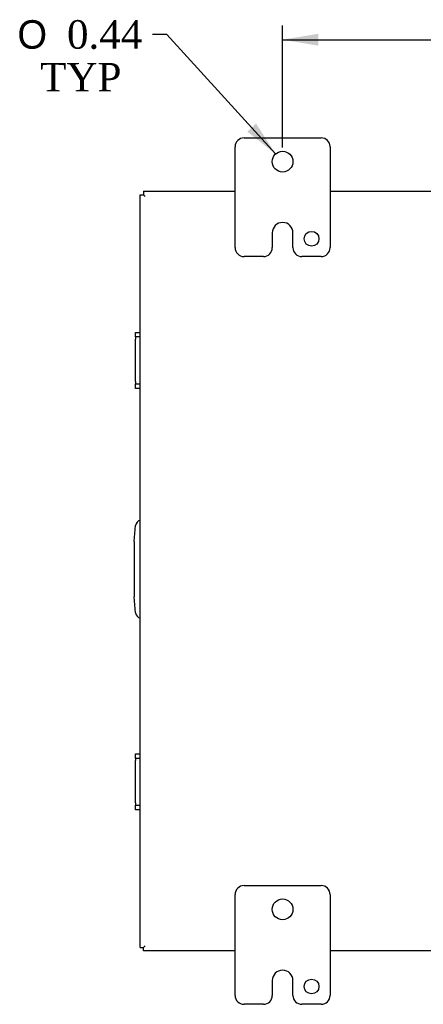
# Model space of a CAD drawing. Header units: inches. Extents: x 3 to 119, y 2 to 78.
# Tile 5 of 7: x 88 to 96, y 28 to 49. Entities that reach past the tile are written whole.
import ezdxf
from ezdxf.enums import TextEntityAlignment as Align

# ---------------------------------------------------------------- set-up
doc = ezdxf.new("R2010")
doc.units = ezdxf.units.IN
doc.header["$MEASUREMENT"] = 0
for name, color, linetype in [('COM40153-2', 7, 'CONTINUOUS'), ('COM42667', 7, 'CONTINUOUS'), ('COM48436', 7, 'CONTINUOUS'), ('DEFAULT', 7, 'CONTINUOUS'), ('FET07710', 7, 'CONTINUOUS')]:
    doc.layers.add(name, color=color, linetype=linetype)
doc.styles.add('SEACAD_SOLID_EDGE_ANSI1_SY', font='txt')
doc.styles.add('SEACAD_TIMES_NEW_ROMAN', font='times.ttf')

# ---------------------------------------------------------------- blocks, each defined once
blk = doc.blocks.new('GDIMGGROUP11')
at = {"layer": 'DEFAULT', "linetype": 'Continuous'}
for points in [[(94.015, 48.63), (93.265, 48.505), (94.015, 48.38)], [(106.515, 48.63), (106.515, 48.38), (107.265, 48.505)]]:
    blk.add_hatch(color=136, dxfattribs=at).paths.add_polyline_path(points)
at = {"layer": 'DEFAULT', "color": 136, "linetype": 'Continuous'}
for p, q in [((93.265, 46.237), (93.265, 48.805)), ((107.265, 46.237), (107.265, 48.805)), ((93.265, 48.505), (99.032, 48.505)), ((101.499, 48.505), (107.265, 48.505))]:
    blk.add_line(p, q, dxfattribs=at)
at = {"layer": 'DEFAULT', "color": 136, "linetype": 'Continuous', "style": 'SEACAD_TIMES_NEW_ROMAN'}
blk.add_text('14.00', height=0.6, dxfattribs=at).set_placement((99.242, 48.805), align=Align.TOP_LEFT)
blk = doc.blocks.new('GDIMGGROUP22')
at = {"layer": 'DEFAULT', "linetype": 'Continuous'}
blk.add_hatch(color=136, dxfattribs=at).paths.add_polyline_path([(92.521, 46.569), (93.118, 46.099), (92.706, 46.738)])
at = {"layer": 'DEFAULT', "color": 136, "linetype": 'Continuous'}
for p, q in [((90.827, 48.616), (90.527, 48.616)), ((93.118, 46.099), (90.827, 48.616))]:
    blk.add_line(p, q, dxfattribs=at)
for s, style, p in [('O', 'SEACAD_SOLID_EDGE_ANSI1_SY', (87.68, 48.916)), ('0.44', 'SEACAD_TIMES_NEW_ROMAN', (88.724, 48.916)), ('TYP', 'SEACAD_TIMES_NEW_ROMAN', (88.159, 48.016))]:
    blk.add_text(s, height=0.6, dxfattribs=dict(at, style=style)).set_placement(p, align=Align.TOP_LEFT)

msp = doc.modelspace()

# ---------------------------------------------------------------- linework, layer by layer
at = {"layer": 'COM40153-2', "color": 7}
for p, q in [((90.14, 37.938), (90.17, 38.272)), ((90.14, 37.938), (90.14, 36.767)), ((90.17, 36.432), (90.14, 36.767))]:
    msp.add_line(p, q, dxfattribs=at)
for centre, start, end in [((90.294, 38.261), 103.3006, 175), ((90.294, 36.443), 185, 256.6994)]:
    msp.add_arc(centre, 0.125, start, end, dxfattribs=at)
at = {"layer": 'COM42667', "color": 7}
for p, q in [((90.17, 42.244), (90.17, 42.339)), ((90.17, 42.339), (90.265, 42.339)), ((90.17, 42.244), (90.17, 42.196)), ((90.265, 42.244), (90.17, 42.244)), ((90.17, 41.304), (90.17, 42.196)), ((90.17, 41.304), (90.17, 41.256)), ((90.17, 41.161), (90.17, 41.256)), ((90.17, 41.256), (90.265, 41.256)), ((90.265, 41.161), (90.17, 41.161)), ((90.17, 33.368), (90.17, 33.463)), ((90.17, 33.463), (90.265, 33.463)), ((90.17, 33.368), (90.17, 33.32)), ((90.265, 33.368), (90.17, 33.368)), ((90.17, 32.428), (90.17, 33.32)), ((90.17, 32.428), (90.17, 32.38)), ((90.17, 32.285), (90.17, 32.38)), ((90.17, 32.38), (90.265, 32.38)), ((90.265, 32.285), (90.17, 32.285))]:
    msp.add_line(p, q, dxfattribs=at)
at = {"layer": 'COM48436', "color": 7}
for p, q in [((90.265, 45.24), (90.337, 45.24)), ((90.265, 29.384), (90.265, 45.24)), ((90.337, 45.312), (90.337, 45.24)), ((90.337, 45.312), (92.265, 45.312)), ((90.337, 45.24), (90.373, 45.204)), ((90.337, 45.24), (90.373, 45.204)), ((94.265, 45.312), (106.265, 45.312)), ((90.265, 29.384), (90.337, 29.384)), ((90.337, 29.384), (90.373, 29.42)), ((90.337, 29.384), (90.373, 29.42)), ((90.337, 29.312), (90.337, 29.384)), ((92.265, 29.312), (90.337, 29.312)), ((106.265, 29.312), (94.265, 29.312))]:
    msp.add_line(p, q, dxfattribs=at)
at = {"layer": 'FET07710', "color": 7}
for p, q in [((92.453, 46.437), (94.078, 46.437)), ((92.265, 44.125), (92.265, 46.25)), ((94.265, 46.25), (94.265, 44.125)), ((93.266, 44.655), (93.265, 44.655)), ((93.047, 44.437), (93.047, 44.125)), ((93.484, 44.125), (93.484, 44.437)), ((92.86, 43.937), (92.453, 43.937)), ((94.078, 43.937), (93.671, 43.937)), ((92.265, 28.375), (92.265, 30.5)), ((92.453, 30.687), (94.078, 30.687)), ((94.265, 30.5), (94.265, 28.375)), ((93.266, 28.905), (93.265, 28.905)), ((93.047, 28.687), (93.047, 28.375)), ((93.484, 28.375), (93.484, 28.687)), ((92.86, 28.187), (92.453, 28.187)), ((94.078, 28.187), (93.671, 28.187))]:
    msp.add_line(p, q, dxfattribs=at)
for centre, radius in [((93.265, 45.937), 0.219), ((93.875, 44.312), 0.156), ((93.265, 30.187), 0.219), ((93.875, 28.562), 0.156)]:
    msp.add_circle(centre, radius, dxfattribs=at)
for centre, radius, start, end in [((92.453, 46.25), 0.188, 90, 180), ((94.078, 46.25), 0.188, 0, 90), ((93.265, 44.437), 0.218, 90, 180), ((93.266, 44.437), 0.218, 0, 90), ((92.453, 44.125), 0.188, 180, 270), ((92.86, 44.125), 0.188, 270, 0), ((93.671, 44.125), 0.188, 180, 270), ((94.078, 44.125), 0.188, 270, 0), ((92.453, 30.5), 0.188, 90, 180), ((94.078, 30.5), 0.188, 0, 90), ((93.265, 28.687), 0.218, 90, 180), ((93.266, 28.687), 0.218, 0, 90), ((92.453, 28.375), 0.188, 180, 270), ((92.86, 28.375), 0.188, 270, 0), ((93.671, 28.375), 0.188, 180, 270), ((94.078, 28.375), 0.188, 270, 0)]:
    msp.add_arc(centre, radius, start, end, dxfattribs=at)

# ---------------------------------------------------------------- block references
at = {"layer": 'DEFAULT', "color": 7}
for name in ['GDIMGGROUP22', 'GDIMGGROUP11']:
    msp.add_blockref(name, (0, 0), dxfattribs=at)

doc.saveas('drawing.dxf')
